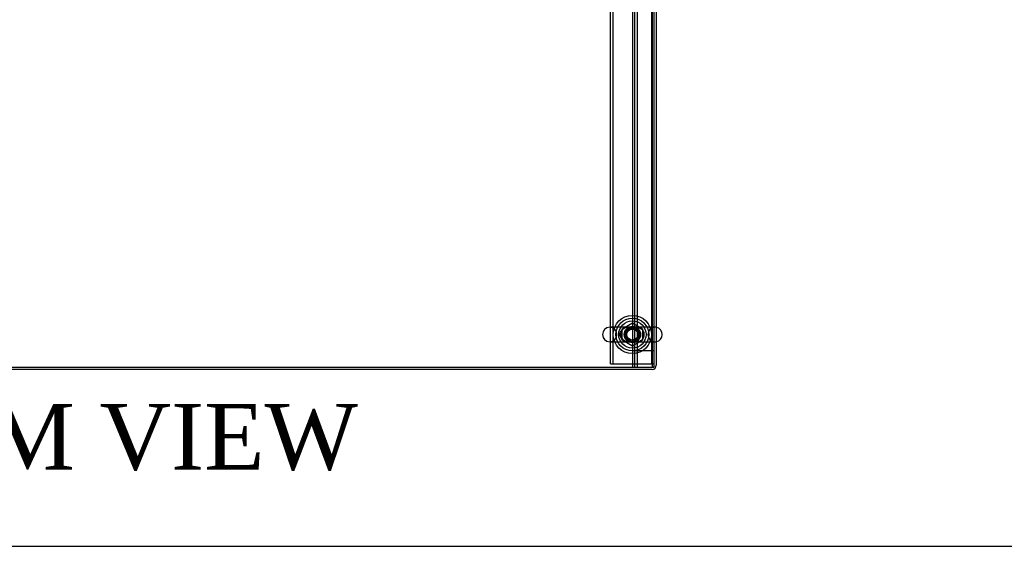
# Model space of a CAD drawing. Header units: inches. Extents: x 1 to 359, y -2 to 239.
# Tile 21 of 65: x 135 to 180, y 1 to 25. Entities that reach past the tile are written whole.
import ezdxf
from ezdxf.enums import TextEntityAlignment as Align
from ezdxf.lldxf.tags import DXFTag

# ---------------------------------------------------------------- set-up
doc = ezdxf.new("R2010")
doc.units = ezdxf.units.IN
doc.header["$MEASUREMENT"] = 0
for name, color, linetype in [('COM53964-5', 7, 'Continuous'), ('COM56676-2', 7, 'Continuous'), ('COM71299-9', 7, 'Continuous'), ('COM71301-10', 7, 'Continuous'), ('Default', 7, 'Continuous'), ('NTS18024', 7, 'Continuous'), ('SCS86414', 7, 'Continuous'), ('WAF25377', 7, 'Continuous'), ('WAM254785', 7, 'Continuous')]:
    doc.layers.add(name, color=color, linetype=linetype)
doc.styles.add('SEACAD_Times_New_Roman', font='times.ttf')
tags = doc.linetypes.add('HIDDEN2', pattern=[0.1875, 0.125, -0.0625]).pattern_tags.tags
tags[6:7] = [DXFTag(74, 4), DXFTag(75, 0), DXFTag(340, '0'), DXFTag(46, 0.0), DXFTag(50, 0.0), DXFTag(44, 0.0), DXFTag(45, 0.0)]
tags[4:5] = [DXFTag(74, 4), DXFTag(75, 0), DXFTag(340, '0'), DXFTag(46, 0.0), DXFTag(50, 0.0), DXFTag(44, 0.0), DXFTag(45, 0.0)]

# ---------------------------------------------------------------- blocks, each defined once
blk = doc.blocks.new('SE2')
at = {"layer": 'COM53964-5', "color": 7, "linetype": 'HIDDEN2'}
for p, q in [((163.253, 43.977), (163.253, 9.602)), ((163.348, 43.977), (163.348, 9.602)), ((163.474, 43.977), (163.474, 9.602)), ((164.158, 43.977), (164.158, 9.602)), ((163.391, 9.602), (163.253, 9.602)), ((163.253, 9.602), (163.253, 8.854)), ((163.348, 9.602), (163.348, 8.854)), ((164.115, 9.602), (163.391, 9.602)), ((163.474, 9.602), (163.474, 8.854)), ((164.253, 9.602), (164.115, 9.602)), ((164.158, 9.602), (164.158, 8.854))]:
    blk.add_line(p, q, dxfattribs=at)
at = {"layer": 'COM56676-2', "color": 7, "linetype": 'HIDDEN2'}
for p, q in [((162.253, 9.009), (162.253, 44.509)), ((162.378, 9.009), (162.378, 44.509)), ((164.128, 44.509), (164.128, 9.009)), ((162.253, 9.009), (162.378, 9.009)), ((162.378, 9.009), (162.438, 9.009)), ((162.438, 9.009), (164.068, 9.009)), ((164.068, 9.009), (164.128, 9.009)), ((164.253, 9.009), (164.128, 9.009))]:
    blk.add_line(p, q, dxfattribs=at)
blk.add_circle((163.253, 10.353), 0.375, dxfattribs=at)
at = {"layer": 'COM71299-9', "color": 7, "linetype": 'Continuous'}
for p, q in [((164.253, 8.854), (164.253, 44.629)), ((104.383, 8.854), (164.253, 8.854))]:
    blk.add_line(p, q, dxfattribs=at)
at = {"layer": 'COM71301-10', "color": 7, "linetype": 'Continuous'}
for p, q in [((164.348, 44.724), (164.348, 8.949)), ((164.158, 8.759), (134.508, 8.759))]:
    blk.add_line(p, q, dxfattribs=at)
at = {"layer": 'COM71301-10', "color": 7, "linetype": 'HIDDEN2'}
blk.add_arc((164.158, 8.949), 0.095, 270, 0, dxfattribs=at)
at = {"layer": 'COM71301-10', "color": 7, "linetype": 'Continuous'}
blk.add_arc((164.158, 8.949), 0.19, 270, 0, dxfattribs=at)
at = {"layer": 'NTS18024', "color": 7, "linetype": 'HIDDEN2'}
for p, q in [((162.788, 10.616), (163.258, 10.89)), ((163.258, 10.89), (163.718, 10.616)), ((162.788, 10.09), (162.788, 10.616)), ((163.718, 10.616), (163.718, 10.09)), ((163.253, 9.818), (162.788, 10.09)), ((163.718, 10.09), (163.253, 9.818))]:
    blk.add_line(p, q, dxfattribs=at)
for radius in [0.312, 0.263]:
    blk.add_circle((163.253, 10.353), radius, dxfattribs=at)
at = {"layer": 'SCS86414', "color": 7, "linetype": 'HIDDEN2'}
for p, q in [((163.25, 10.684), (162.218, 10.684)), ((164.289, 10.684), (163.25, 10.684)), ((162.218, 10.022), (163.258, 10.022)), ((163.258, 10.022), (164.289, 10.022))]:
    blk.add_line(p, q, dxfattribs=at)
for radius in [0.625, 0.312, 0.252]:
    blk.add_circle((163.253, 10.353), radius, dxfattribs=at)
for centre, start, end in [((162.218, 10.353), 90, 270), ((162.218, 10.353), 270, 90), ((164.289, 10.353), 90, 270), ((164.289, 10.353), 79.6868, 90), ((164.289, 10.353), 270, 280.3132)]:
    blk.add_arc(centre, 0.331, start, end, dxfattribs=at)
at = {"layer": 'SCS86414', "color": 7, "linetype": 'Continuous'}
blk.add_arc((164.289, 10.353), 0.331, 280.3132, 79.6868, dxfattribs=at)
at = {"layer": 'SCS86414', "color": 7, "linetype": 'HIDDEN2'}
for points, knots in [([(163.548, 10.045), (163.51, 10.034), (163.471, 10.028), (163.371, 10.02), (163.308, 10.022), (163.211, 10.022), (163.179, 10.021), (163.117, 10.022), (163.087, 10.023), (162.998, 10.032), (162.942, 10.045), (162.835, 10.096), (162.786, 10.133), (162.714, 10.235), (162.693, 10.299), (162.698, 10.428), (162.724, 10.49), (162.763, 10.538)], [0.5825124, 0.5825124, 0.5825124, 0.5825124, 0.625, 0.625, 0.6875, 0.6875, 0.71875, 0.71875, 0.75, 0.75, 0.8125, 0.8125, 0.875, 0.875, 0.9375, 0.9375, 1, 1, 1, 1]), ([(162.775, 10.547), (162.736, 10.498), (162.711, 10.437), (162.703, 10.306), (162.721, 10.24), (162.789, 10.134), (162.836, 10.094), (162.913, 10.053), (162.94, 10.043), (162.996, 10.027), (163.024, 10.022), (163.081, 10.015), (163.111, 10.014), (163.172, 10.014), (163.204, 10.015), (163.268, 10.015), (163.301, 10.014), (163.363, 10.014), (163.393, 10.014), (163.482, 10.019), (163.537, 10.03), (163.643, 10.076), (163.693, 10.111), (163.77, 10.207), (163.796, 10.269), (163.804, 10.399), (163.786, 10.465), (163.736, 10.544), (163.715, 10.568), (163.67, 10.608), (163.646, 10.625), (163.568, 10.666), (163.513, 10.681), (163.441, 10.689), (163.426, 10.69), (163.412, 10.691)], [0, 0, 0, 0, 0.0625, 0.0625, 0.125, 0.125, 0.1875, 0.1875, 0.21875, 0.21875, 0.25, 0.25, 0.28125, 0.28125, 0.3125, 0.3125, 0.34375, 0.34375, 0.375, 0.375, 0.4375, 0.4375, 0.5, 0.5, 0.5625, 0.5625, 0.625, 0.625, 0.65625, 0.65625, 0.6875, 0.6875, 0.75, 0.75, 0.7655905, 0.7655905, 0.7655905, 0.7655905]), ([(163.092, 10.69), (163.09, 10.69), (163.087, 10.69), (163.026, 10.686), (162.97, 10.676), (162.864, 10.63), (162.814, 10.595), (162.775, 10.547)], [0.872345, 0.872345, 0.872345, 0.872345, 0.875, 0.875, 0.9375, 0.9375, 1, 1, 1, 1]), ([(163.021, 10.675), (163.039, 10.678), (163.058, 10.68), (163.106, 10.683), (163.136, 10.684), (163.198, 10.684), (163.23, 10.684), (163.326, 10.684), (163.389, 10.685), (163.506, 10.674), (163.563, 10.661), (163.632, 10.629), (163.646, 10.621), (163.66, 10.612)], [0.1054858, 0.1054858, 0.1054858, 0.1054858, 0.125, 0.125, 0.15625, 0.15625, 0.1875, 0.1875, 0.25, 0.25, 0.3125, 0.3125, 0.3299994, 0.3299994, 0.3299994, 0.3299994])]:
    blk.add_open_spline(points, degree=3, knots=knots, dxfattribs=at)
blk.add_open_spline([(162.763, 10.538), (162.792, 10.575), (162.828, 10.603), (162.867, 10.624)], degree=3, dxfattribs=at)
at = {"layer": 'WAF25377', "color": 7, "linetype": 'HIDDEN2'}
for radius in [0.875, 0.34]:
    blk.add_circle((163.253, 10.353), radius, dxfattribs=at)
at = {"layer": 'WAM254785', "color": 7, "linetype": 'HIDDEN2'}
for radius in [0.75, 0.312]:
    blk.add_circle((163.253, 10.353), radius, dxfattribs=at)
blk = doc.blocks.new('BORDER')
at = {"layer": 'Default', "color": 7, "linetype": 'Continuous'}
blk.add_line((-41.86, 0), (0, 0), dxfattribs=at)

msp = doc.modelspace()

# ---------------------------------------------------------------- block references
at = {"layer": 'Default', "color": 7, "xscale": 8.55, "yscale": 8.55, "zscale": 8.55}
msp.add_blockref('BORDER', (359.223, 0.67), dxfattribs=at)
at = {"layer": 'Default'}
msp.add_blockref('SE2', (0, 0), dxfattribs=at)

# ---------------------------------------------------------------- texts
at = {"layer": 'Default', "color": 7, "linetype": 'Continuous', "style": 'SEACAD_Times_New_Roman'}
msp.add_text('BOTTOM VIEW', height=3, dxfattribs=at).set_placement((118.608, 7.179), align=Align.TOP_LEFT)

doc.saveas('drawing.dxf')
